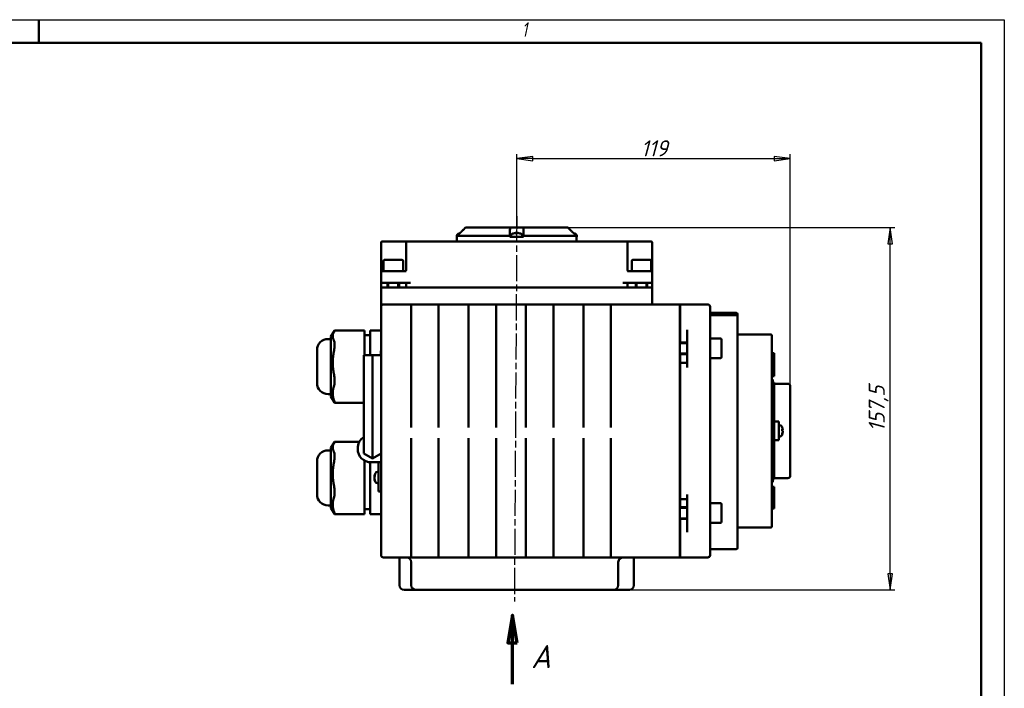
# Model space of a CAD drawing. Header units: millimetres. Extents: x 0 to 840, y 0 to 594.
# Tile 7 of 7: x 412 to 840, y 303 to 594. Entities that reach past the tile are written whole.
import ezdxf

# ---------------------------------------------------------------- set-up
doc = ezdxf.new("R2010")
doc.units = ezdxf.units.MM
doc.header["$LTSCALE"] = 2
doc.linetypes.add('CHAIN', pattern=[0.7087, 0.4724, -0.0591, 0.1181, -0.0591])
for name, color, linetype, lineweight in [('Видимый контур (ГОСТ)', 7, 'Continuous', 50), ('Кромка (ГОСТ)', 7, 'Continuous', 50), ('Линия  разреза (ГОСТ)', 7, 'CHAIN', 70), ('Линия резьбы (ГОСТ)', 7, 'Continuous', 25), ('Осевая линия (ГОСТ)', 7, 'Continuous', 25), ('Размер (ГОСТ)', 7, 'Continuous', 25)]:
    doc.layers.add(name, color=color, linetype=linetype, lineweight=lineweight)
doc.styles.add('Альтернативный текст (ГОСТ)', font='arial.ttf', dxfattribs={"width": 0.8})
doc.styles.add('Обычный текст (ГОСТ)', font='GOST Common Italic.ttf')
doc.styles.add('Увеличенный текст (ГОСТ)', font='GOST Common Italic.ttf')
doc.dimstyles.new('Обычный (ГОСТ)', dxfattribs={"dimscale": 2, "dimtxt": 3.5, "dimasz": 3.5, "dimexe": 1, "dimexo": 0, "dimgap": 0.5, "dimtad": 1, "dimtxsty": 'Обычный текст (ГОСТ)', "dimblk": 'Filled-1', "dimcen": 0.09, "dimdle": 15, "dimclrd": 256, "dimclre": 256, "dimclrt": 256, "dimazin": 2, "dimtfac": 0.714286, "dimtdec": 3, "dimtmove": 0, "dimatfit": 3, "dimfxl": 1, "dimtolj": 1, "dimlwd": 25, "dimlwe": 25, "dimarcsym": 0})

# ---------------------------------------------------------------- blocks, each defined once
blk = doc.blocks.new('Рамки ГОСТ - Рамка')
at = {"layer": 'Кромка (ГОСТ)', "lineweight": 25}
for p, q in [((0, 297), (420, 297)), ((420, 297), (420, 0))]:
    blk.add_line(p, q, dxfattribs=at)
at = {"layer": 'Кромка (ГОСТ)'}
for p, q in [((210, 292), (210, 297)), ((415, 292), (20, 292)), ((415, 5), (415, 292))]:
    blk.add_line(p, q, dxfattribs=at)
at = {"layer": 'Кромка (ГОСТ)', "insert": (315.02, 296.44), "char_height": 3.17, "width": 5.2327, "attachment_point": 1, "style": 'Альтернативный текст (ГОСТ)'}
blk.add_mtext('\\fGOST Common|b0|i1;{\\H3.1700;1}', dxfattribs=at)
blk = doc.blocks.new('Filled-1')
at = {"color": 0}
for p, q in [((0, 0), (-1, 0.143)), ((-1, 0.143), (-1, -0.143)), ((-1, 0), (0, 0)), ((-1, -0.143), (0, 0))]:
    blk.add_line(p, q, dxfattribs=at)
at = {"color": 0, "flags": 128}
blk.add_lwpolyline([(-1, -0.143), (0, 0), (-1, 0.143), (-1, -0.143)], dxfattribs=at)
at = {"color": 0}
blk.add_solid([(-1, -0.143), (0, 0), (-1, 0.143), (-1, -0.143)], dxfattribs=at)
blk = doc.blocks.new('*D10')
at = {"layer": 'Defpoints', "color": 0, "linetype": 'Continuous', "transparency": 16777216}
for p in [(650.19, 503.58), (790.39, 503.58), (652.05, 346.08)]:
    blk.add_point(p, dxfattribs=at)
at = {"layer": 'Размер (ГОСТ)', "linetype": 'Continuous', "lineweight": 25, "transparency": 16777216}
for p, q in [((650.19, 503.58), (792.39, 503.58)), ((790.39, 353.08), (790.39, 496.58)), ((652.05, 346.08), (792.39, 346.08))]:
    blk.add_line(p, q, dxfattribs=at)
at = {"layer": 'Размер (ГОСТ)', "linetype": 'Continuous', "lineweight": 25, "transparency": 16777216, "xscale": 7, "yscale": 7, "zscale": 7}
for p, rotation in [((790.39, 503.58), 90), ((790.39, 346.08), 270)]:
    blk.add_blockref('Filled-1', p, dxfattribs=dict(at, rotation=rotation))
at = {"layer": 'Размер (ГОСТ)', "linetype": 'Continuous', "lineweight": 25, "transparency": 16777216, "insert": (780.99, 414.86), "char_height": 7, "attachment_point": 1, "rotation": 90, "style": 'Обычный текст (ГОСТ)'}
blk.add_mtext('\\A1;157,5', dxfattribs=at)
blk = doc.blocks.new('*D11')
at = {"layer": 'Defpoints', "color": 0, "linetype": 'Continuous', "transparency": 16777216}
for p in [(746.86, 533.58), (627.86, 503.58), (746.86, 434.7)]:
    blk.add_point(p, dxfattribs=at)
at = {"layer": 'Размер (ГОСТ)', "linetype": 'Continuous', "lineweight": 25, "transparency": 16777216}
for p, q in [((627.86, 503.58), (627.86, 535.58)), ((746.86, 434.7), (746.86, 535.58)), ((634.86, 533.58), (739.86, 533.58))]:
    blk.add_line(p, q, dxfattribs=at)
at = {"layer": 'Размер (ГОСТ)', "linetype": 'Continuous', "lineweight": 25, "transparency": 16777216, "xscale": 7, "yscale": 7, "zscale": 7, "rotation": 180}
blk.add_blockref('Filled-1', (627.86, 533.58), dxfattribs=at)
at = {"layer": 'Размер (ГОСТ)', "linetype": 'Continuous', "lineweight": 25, "transparency": 16777216, "xscale": 7, "yscale": 7, "zscale": 7}
blk.add_blockref('Filled-1', (746.86, 533.58), dxfattribs=at)
at = {"layer": 'Размер (ГОСТ)', "linetype": 'Continuous', "lineweight": 25, "transparency": 16777216, "insert": (681.9, 541.58), "char_height": 7, "attachment_point": 1, "style": 'Обычный текст (ГОСТ)'}
blk.add_mtext('\\A1;119', dxfattribs=at)
blk = doc.blocks.new('2dTransSection0')
at = {"layer": 'Линия  разреза (ГОСТ)', "linetype": 'Continuous'}
for p, q in [((313, 167.52), (312, 161.52)), ((313, 161.52), (313, 167.52)), ((314, 161.52), (313, 167.52)), ((312, 161.52), (314, 161.52)), ((313, 152.52), (313, 161.52))]:
    blk.add_line(p, q, dxfattribs=at)
at = {"layer": 'Линия  разреза (ГОСТ)', "linetype": 'Continuous', "flags": 128}
blk.add_lwpolyline([(314, 161.52), (313, 167.52), (312, 161.52), (314, 161.52)], dxfattribs=at)
at = {"layer": 'Линия  разреза (ГОСТ)'}
blk.add_solid([(314, 161.52), (313, 167.52), (312, 161.52), (314, 161.52)], dxfattribs=at)
at = {"layer": 'Линия  разреза (ГОСТ)', "insert": (317.07, 156.02), "char_height": 5, "attachment_point": 7, "style": 'Увеличенный текст (ГОСТ)'}
blk.add_mtext('A', dxfattribs=at)

msp = doc.modelspace()

# ---------------------------------------------------------------- linework, layer by layer
at = {"layer": 'Видимый контур (ГОСТ)'}
for p, q in [((605.523, 503.58), (605.524, 503.58)), ((605.524, 503.58), (625.133, 503.58)), ((625.133, 503.58), (630.587, 503.58)), ((627.526, 501.304), (627.545, 501.087)), ((630.587, 503.58), (650.192, 503.58)), ((568.858, 497.08), (568.858, 484.08)), ((569.358, 497.58), (571.081, 497.58)), ((580.185, 497.58), (571.081, 497.58)), ((579.685, 497.08), (579.685, 485.08)), ((580.185, 497.58), (581.685, 497.58)), ((674.031, 497.58), (581.685, 497.58)), ((601.773, 499.98), (601.773, 499.58)), ((601.773, 499.58), (601.867, 499.58)), ((601.858, 497.58), (601.858, 499.58)), ((601.867, 499.58), (602.032, 499.58)), ((602.032, 500.08), (602.032, 499.58)), ((624.86, 500.08), (602.032, 500.08)), ((624.86, 499.58), (624.86, 500.08)), ((624.86, 499.58), (627.161, 499.58)), ((625.342, 499.98), (625.342, 499.58)), ((627.161, 499.58), (628.519, 499.58)), ((627.961, 501.087), (627.317, 501.087)), ((628.519, 499.58), (630.86, 499.58)), ((629.257, 501.087), (629.18, 501.087)), ((630.341, 499.98), (630.342, 499.58)), ((630.86, 500.08), (630.86, 499.58)), ((653.684, 500.08), (630.86, 500.08)), ((652.858, 501.087), (652.781, 501.087)), ((653.684, 499.58), (653.684, 500.08)), ((653.684, 499.58), (653.848, 499.58)), ((653.848, 499.58), (653.943, 499.58)), ((653.858, 497.58), (653.858, 499.58)), ((653.943, 499.98), (653.943, 499.58)), ((674.031, 497.58), (675.531, 497.58)), ((684.634, 497.58), (675.531, 497.58)), ((676.031, 485.08), (676.031, 497.08)), ((684.634, 497.58), (686.358, 497.58)), ((686.858, 484.08), (686.858, 497.08)), ((569.893, 489.08), (569.893, 484.58)), ((570.393, 489.58), (577.893, 489.58)), ((578.393, 489.08), (578.393, 484.58)), ((677.893, 489.08), (677.893, 484.58)), ((678.393, 489.58), (685.893, 489.58)), ((686.393, 489.08), (686.393, 484.58)), ((569.358, 484.58), (570.858, 484.58)), ((579.685, 484.58), (570.858, 484.58)), ((684.858, 484.58), (676.031, 484.58)), ((684.858, 484.58), (686.358, 484.58)), ((686.358, 484.58), (686.393, 484.58)), ((568.858, 484.08), (568.858, 479.58)), ((686.858, 479.58), (686.858, 484.08)), ((570.858, 479.58), (568.858, 479.58)), ((568.858, 479.58), (568.858, 477.58)), ((571.156, 477.58), (568.858, 477.58)), ((568.858, 477.48), (568.858, 470.68)), ((568.858, 477.48), (570.858, 477.48)), ((570.858, 479.58), (581.685, 479.58)), ((570.858, 477.48), (684.858, 477.48)), ((571.156, 477.58), (571.643, 477.58)), ((571.616, 477.58), (571.616, 477.48)), ((571.643, 479.58), (571.643, 477.48)), ((576.643, 479.58), (576.643, 477.48)), ((576.643, 477.58), (579.685, 477.58)), ((579.685, 477.58), (579.685, 479.58)), ((581.685, 477.58), (579.685, 477.58)), ((581.685, 477.58), (674.031, 477.58)), ((598.102, 477.48), (598.102, 477.58)), ((632.588, 477.48), (632.588, 477.58)), ((674.031, 479.58), (684.858, 479.58)), ((676.031, 477.58), (674.031, 477.58)), ((676.031, 477.58), (676.031, 479.58)), ((676.031, 477.58), (679.643, 477.58)), ((679.616, 477.58), (679.616, 477.48)), ((679.643, 479.58), (679.643, 477.48)), ((684.643, 479.58), (684.643, 477.48)), ((686.858, 477.58), (684.643, 477.58)), ((686.858, 479.58), (684.858, 479.58)), ((684.858, 477.48), (686.858, 477.48)), ((686.858, 477.58), (686.858, 479.58)), ((686.858, 470.68), (686.858, 477.48)), ((568.858, 470.68), (568.858, 469.18)), ((568.858, 468.974), (568.858, 469.18)), ((568.858, 468.974), (568.858, 455.37)), ((581.858, 470.18), (569.858, 470.18)), ((581.858, 470.18), (593.858, 470.18)), ((581.858, 470.18), (581.858, 469.923)), ((593.858, 470.17), (581.858, 470.17)), ((581.858, 456.319), (581.858, 469.923)), ((606.858, 470.18), (593.858, 470.18)), ((593.858, 469.923), (593.858, 470.18)), ((593.858, 469.923), (593.858, 456.319)), ((606.858, 470.18), (618.858, 470.18)), ((606.858, 470.18), (606.858, 469.923)), ((618.858, 470.17), (606.858, 470.17)), ((606.858, 456.319), (606.858, 469.923)), ((631.858, 470.18), (618.858, 470.18)), ((618.858, 469.923), (618.858, 470.18)), ((618.858, 469.923), (618.858, 456.319)), ((631.858, 470.18), (643.858, 470.18)), ((631.858, 470.18), (631.858, 469.923)), ((643.858, 470.17), (631.858, 470.17)), ((631.858, 456.319), (631.858, 469.923)), ((656.858, 470.18), (643.858, 470.18)), ((643.858, 469.923), (643.858, 470.18)), ((643.858, 469.923), (643.858, 456.319)), ((656.858, 470.18), (668.858, 470.18)), ((656.858, 470.18), (656.858, 469.923)), ((668.858, 470.17), (656.858, 470.17)), ((656.858, 456.319), (656.858, 469.923)), ((668.858, 469.923), (668.858, 470.18)), ((698.858, 470.18), (668.858, 470.18)), ((668.858, 469.923), (668.858, 456.319)), ((698.858, 470.18), (698.858, 469.923)), ((698.858, 469.923), (698.858, 456.319)), ((710.958, 470.18), (698.958, 470.18)), ((698.958, 469.923), (698.958, 470.18)), ((698.958, 469.923), (698.958, 459.147)), ((711.958, 469.18), (711.958, 468.974)), ((711.958, 455.37), (711.958, 468.974)), ((712.458, 466.603), (723.358, 466.603)), ((712.458, 465.539), (723.358, 465.539)), ((723.858, 466.103), (723.858, 466.102)), ((723.858, 465.041), (723.858, 466.102)), ((723.858, 454.402), (723.858, 465.041)), ((546.958, 456.19), (548.503, 458.766)), ((561.658, 458.878), (548.596, 458.878)), ((561.658, 458.878), (561.658, 458.392)), ((561.658, 454.539), (561.658, 458.392)), ((564.058, 458.923), (564.058, 458.699)), ((568.858, 458.923), (564.058, 458.923)), ((564.058, 455.974), (564.058, 458.699)), ((698.958, 461.144), (698.858, 461.144)), ((698.958, 456.123), (698.958, 459.147)), ((701.958, 459.147), (701.958, 456.319)), ((546.958, 455.146), (545.758, 455.146)), ((546.958, 456.19), (546.958, 430.15)), ((564.058, 456.762), (561.658, 456.762)), ((561.658, 454.539), (561.658, 449.734)), ((564.058, 455.974), (564.058, 451.679)), ((568.858, 451.576), (568.858, 455.37)), ((581.858, 456.319), (581.858, 451.576)), ((593.858, 451.576), (593.858, 456.319)), ((606.858, 456.319), (606.858, 451.576)), ((618.858, 451.576), (618.858, 456.319)), ((631.858, 456.319), (631.858, 451.576)), ((643.858, 451.576), (643.858, 456.319)), ((656.858, 456.319), (656.858, 451.576)), ((668.858, 451.576), (668.858, 456.319)), ((698.858, 456.319), (698.858, 451.576)), ((698.958, 456.144), (698.858, 456.144)), ((698.958, 456.123), (698.958, 453.594)), ((701.958, 451.576), (701.958, 456.319)), ((711.958, 455.37), (711.958, 451.576)), ((716.458, 455.344), (711.958, 455.344)), ((716.958, 454.844), (716.958, 447.344)), ((723.858, 454.402), (723.858, 452.81)), ((738.358, 457.109), (724.358, 457.109)), ((738.858, 456.609), (738.858, 454.586)), ((738.858, 427.529), (738.858, 454.586)), ((540.958, 435.993), (540.958, 450.346)), ((564.058, 448.099), (564.058, 451.679)), ((568.658, 448.085), (568.658, 450.068)), ((568.858, 450.068), (568.658, 450.068)), ((568.858, 451.576), (568.858, 378.783)), ((581.858, 451.576), (581.858, 416.656)), ((593.858, 416.656), (593.858, 451.576)), ((606.858, 451.576), (606.858, 416.656)), ((618.858, 416.656), (618.858, 451.576)), ((631.858, 451.576), (631.858, 416.656)), ((643.858, 416.656), (643.858, 451.576)), ((656.858, 451.576), (656.858, 416.656)), ((668.858, 416.656), (668.858, 451.576)), ((701.958, 453.594), (698.858, 453.594)), ((698.858, 451.576), (698.858, 378.783)), ((701.958, 451.576), (701.958, 442.786)), ((711.958, 378.783), (711.958, 451.576)), ((723.858, 444.078), (723.858, 452.81)), ((561.338, 448.084), (565.098, 448.105)), ((561.338, 425.298), (561.338, 448.084)), ((561.658, 448.086), (561.658, 449.734)), ((565.098, 448.105), (568.858, 448.084)), ((565.098, 425.319), (565.098, 448.105)), ((701.958, 448.594), (698.858, 448.594)), ((698.958, 448.594), (698.958, 444.786)), ((716.458, 446.844), (711.958, 446.844)), ((738.858, 448.943), (739.858, 448.943)), ((739.858, 443.59), (739.858, 448.943)), ((698.958, 442.786), (698.958, 444.786)), ((698.958, 444.786), (701.958, 444.786)), ((698.958, 442.786), (698.958, 387.573)), ((723.858, 444.078), (723.858, 442.611)), ((723.858, 387.748), (723.858, 442.611)), ((738.858, 443.59), (739.858, 443.59)), ((739.858, 443.59), (739.858, 441.066)), ((738.858, 441.066), (739.858, 441.066)), ((738.858, 438.939), (739.858, 438.939)), ((738.858, 438.929), (739.858, 438.929)), ((738.858, 437.509), (739.358, 437.509)), ((739.358, 392.85), (739.358, 437.509)), ((739.858, 441.066), (739.858, 440.49)), ((739.858, 440.49), (739.858, 439.333)), ((739.858, 439.333), (739.858, 438.939)), ((739.858, 438.939), (739.858, 438.929)), ((698.858, 436.593), (698.958, 436.593)), ((739.358, 436.18), (739.858, 436.18)), ((739.858, 432.509), (739.858, 436.18)), ((739.858, 435.696), (745.858, 435.696)), ((746.858, 434.696), (746.858, 395.663)), ((546.958, 431.193), (545.758, 431.193)), ((546.958, 430.15), (548.503, 427.574)), ((739.358, 432.509), (739.858, 432.509)), ((739.858, 397.85), (739.858, 432.509)), ((561.338, 427.462), (548.596, 427.462)), ((561.338, 425.298), (561.338, 405.3)), ((565.098, 425.319), (565.098, 403.129)), ((738.858, 427.529), (738.858, 425.052)), ((738.858, 405.307), (738.858, 425.052)), ((739.858, 419.243), (741.858, 419.243)), ((741.858, 411.116), (741.858, 419.243)), ((742.258, 417.679), (741.858, 417.68)), ((743.365, 415.236), (743.365, 415.86)), ((581.858, 378.783), (581.858, 412.019)), ((593.858, 412.019), (593.858, 378.783)), ((606.858, 378.783), (606.858, 412.019)), ((618.858, 412.019), (618.858, 378.783)), ((631.858, 378.783), (631.858, 412.019)), ((643.858, 412.019), (643.858, 378.783)), ((656.858, 378.783), (656.858, 412.019)), ((668.858, 412.019), (668.858, 378.783)), ((742.258, 412.68), (741.858, 412.68)), ((743.583, 415.535), (743.365, 415.516)), ((743.365, 413.765), (743.365, 413.916)), ((546.958, 407.781), (548.503, 410.357)), ((546.958, 407.781), (546.958, 381.741)), ((559.422, 410.469), (548.596, 410.469)), ((558.658, 407.418), (558.658, 407.569)), ((739.858, 411.116), (741.858, 411.116)), ((546.958, 406.737), (545.758, 406.737)), ((561.338, 405.3), (565.098, 403.129)), ((568.858, 405.3), (565.098, 403.129)), ((738.858, 405.307), (738.858, 402.83)), ((738.858, 375.773), (738.858, 402.83)), ((540.958, 387.584), (540.958, 401.937)), ((561.658, 402.291), (561.658, 401.325)), ((561.658, 391.617), (561.658, 401.325)), ((564.058, 393.517), (564.058, 401.557)), ((568.858, 401.538), (564.538, 401.538)), ((567.658, 394.9), (567.658, 401.538)), ((565.93, 395.319), (566.099, 395.305)), ((565.93, 394.48), (565.969, 394.484)), ((566.15, 395.92), (566.15, 395.383)), ((567.257, 397.4), (567.658, 397.4)), ((567.658, 394.9), (567.658, 388.9)), ((739.358, 397.85), (739.858, 397.85)), ((739.358, 394.18), (739.858, 394.18)), ((739.858, 394.18), (739.858, 397.85)), ((739.858, 394.663), (745.858, 394.663)), ((561.658, 391.617), (561.658, 386.102)), ((564.058, 393.517), (564.058, 387.741)), ((566.15, 393.899), (566.15, 393.565)), ((567.257, 392.4), (567.658, 392.4)), ((698.858, 393.766), (698.958, 393.766)), ((738.858, 392.85), (739.358, 392.85)), ((738.858, 390.837), (739.858, 390.837)), ((738.858, 390.431), (739.858, 390.431)), ((739.858, 390.837), (739.858, 390.431)), ((739.858, 390.431), (739.858, 389.293)), ((561.658, 380.248), (561.658, 386.102)), ((564.058, 380.713), (564.058, 387.741)), ((568.858, 388.9), (567.658, 388.9)), ((698.958, 385.573), (698.958, 387.573)), ((698.958, 385.573), (698.958, 381.962)), ((698.958, 385.573), (701.958, 385.573)), ((701.958, 387.573), (701.958, 378.783)), ((723.858, 387.748), (723.858, 386.281)), ((723.858, 377.549), (723.858, 386.281)), ((738.858, 389.293), (739.858, 389.293)), ((738.858, 386.769), (739.858, 386.769)), ((739.858, 389.293), (739.858, 386.769)), ((739.858, 381.417), (739.858, 386.769)), ((546.958, 382.784), (545.758, 382.784)), ((546.958, 381.741), (548.503, 379.165)), ((701.958, 381.962), (698.858, 381.962)), ((716.458, 383.712), (711.958, 383.712)), ((716.958, 383.212), (716.958, 375.712)), ((738.858, 381.417), (739.858, 381.417)), ((561.658, 379.053), (548.596, 379.053)), ((564.058, 381.169), (561.658, 381.169)), ((561.658, 380.248), (561.658, 379.053)), ((564.058, 380.713), (564.058, 379.008)), ((568.858, 379.008), (564.058, 379.008)), ((568.858, 374.989), (568.858, 378.783)), ((581.858, 378.783), (581.858, 374.04)), ((593.858, 374.04), (593.858, 378.783)), ((606.858, 378.783), (606.858, 374.04)), ((618.858, 374.04), (618.858, 378.783)), ((631.858, 378.783), (631.858, 374.04)), ((643.858, 374.04), (643.858, 378.783)), ((656.858, 378.783), (656.858, 374.04)), ((668.858, 374.04), (668.858, 378.783)), ((698.858, 378.783), (698.858, 374.04)), ((701.958, 374.04), (701.958, 378.783)), ((711.958, 378.783), (711.958, 374.989)), ((723.858, 377.549), (723.858, 375.958)), ((568.858, 374.989), (568.858, 361.385)), ((581.858, 360.436), (581.858, 374.04)), ((593.858, 374.04), (593.858, 360.436)), ((606.858, 360.436), (606.858, 374.04)), ((618.858, 374.04), (618.858, 360.436)), ((631.858, 360.436), (631.858, 374.04)), ((643.858, 374.04), (643.858, 360.436)), ((656.858, 360.436), (656.858, 374.04)), ((668.858, 374.04), (668.858, 360.436)), ((701.958, 376.962), (698.858, 376.962)), ((698.958, 374.144), (698.858, 374.144)), ((698.858, 374.04), (698.858, 360.436)), ((698.958, 376.962), (698.958, 374.236)), ((698.958, 371.212), (698.958, 374.236)), ((701.958, 374.04), (701.958, 371.212)), ((716.458, 375.212), (711.958, 375.212)), ((711.958, 361.385), (711.958, 374.989)), ((723.858, 365.543), (723.858, 375.958)), ((724.358, 373.25), (738.358, 373.25)), ((738.858, 375.773), (738.858, 373.75)), ((698.958, 369.144), (698.858, 369.144)), ((698.958, 371.212), (698.958, 360.436)), ((723.858, 365.543), (723.858, 365.306)), ((723.858, 364.268), (723.858, 365.306)), ((723.858, 364.268), (723.858, 364.267)), ((568.858, 361.18), (568.858, 361.385)), ((569.858, 360.18), (581.858, 360.18)), ((576.858, 360.18), (576.858, 348.08)), ((581.858, 360.436), (581.858, 360.18)), ((593.858, 360.189), (581.858, 360.189)), ((593.858, 360.18), (581.858, 360.18)), ((593.858, 360.18), (593.858, 360.436)), ((593.858, 360.18), (606.858, 360.18)), ((606.858, 360.436), (606.858, 360.18)), ((618.858, 360.189), (606.858, 360.189)), ((618.858, 360.18), (606.858, 360.18)), ((618.858, 360.18), (618.858, 360.436)), ((618.858, 360.18), (631.858, 360.18)), ((631.858, 360.436), (631.858, 360.18)), ((643.858, 360.189), (631.858, 360.189)), ((643.858, 360.18), (631.858, 360.18)), ((643.858, 360.18), (643.858, 360.436)), ((643.858, 360.18), (656.858, 360.18)), ((656.858, 360.436), (656.858, 360.18)), ((668.858, 360.189), (656.858, 360.189)), ((668.858, 360.18), (656.858, 360.18)), ((668.858, 360.18), (668.858, 360.436)), ((668.858, 360.18), (698.858, 360.18)), ((678.858, 360.18), (678.858, 348.08)), ((698.858, 360.436), (698.858, 360.18)), ((698.958, 360.18), (698.958, 360.436)), ((698.958, 360.18), (710.958, 360.18)), ((711.958, 361.385), (711.958, 361.18)), ((712.458, 363.767), (723.358, 363.767)), ((581.954, 358.18), (581.954, 348.08)), ((672.059, 358.18), (672.059, 348.08)), ((583.954, 346.08), (578.858, 346.08)), ((594.445, 346.08), (583.954, 346.08)), ((594.445, 346.08), (601.676, 346.08)), ((652.055, 346.08), (601.676, 346.08)), ((652.055, 346.08), (659.285, 346.08)), ((670.059, 346.08), (659.285, 346.08)), ((676.858, 346.08), (670.059, 346.08))]:
    msp.add_line(p, q, dxfattribs=at)
for centre, radius, start, end in [((569.358, 497.08), 0.5, 90, 180), ((580.185, 497.08), 0.5, 90, 180), ((602.773, 499.98), 1, 116.26077, 179.99), ((604.273, 496.94), 4.39, 109.45641, 116.26077), ((602.857, 500.947), 0.14, 100.54281, 109.45641), ((626.342, 499.98), 1, 116.26077, 179.99), ((627.842, 496.94), 4.39, 109.45641, 116.26077), ((626.426, 500.947), 0.14, 100.62904, 109.45641), ((629.257, 500.947), 0.14, 70.54359, 90), ((627.842, 496.94), 4.39, 63.73923, 70.54359), ((629.341, 499.98), 1, 0.01, 63.73923), ((652.858, 500.947), 0.14, 70.54359, 90), ((651.443, 496.94), 4.39, 63.73923, 70.54359), ((652.943, 499.98), 1, 0.01, 63.73923), ((675.531, 497.08), 0.5, 0, 90), ((686.358, 497.08), 0.5, 0, 90), ((570.393, 489.08), 0.5, 90, 180), ((577.893, 489.08), 0.5, 0, 90), ((678.393, 489.08), 0.5, 90, 180), ((685.893, 489.08), 0.5, 0, 90), ((569.358, 484.08), 0.5, 90, 180), ((579.185, 485.08), 0.5, 270, 0), ((676.531, 485.08), 0.5, 180, 270), ((686.358, 484.08), 0.5, 0, 90), ((569.858, 469.18), 1, 90, 180), ((687.358, 470.68), 0.5, 180, 270), ((710.958, 469.18), 1, 0, 90), ((712.458, 467.103), 0.5, 180, 270), ((723.358, 466.103), 0.5, 0, 90), ((545.758, 450.346), 4.8, 90, 180), ((716.458, 454.844), 0.5, 0, 90), ((724.358, 457.609), 0.5, 180, 270), ((738.358, 456.609), 0.5, 0, 90), ((716.458, 447.344), 0.5, 270, 0), ((545.758, 435.993), 4.8, 180, 270), ((745.858, 434.696), 1, 0, 90), ((742.258, 416.679), 1, 26.26077, 89.99), ((739.218, 415.18), 4.39, 15.42304, 26.26077), ((564.538, 407.569), 5.88, 122.9681, 180), ((742.258, 413.68), 1, 270.01, 333.73923), ((739.218, 415.18), 4.39, 333.73923, 344.57696), ((564.538, 407.418), 5.88, 180, 270), ((545.758, 401.937), 4.8, 90, 180), ((570.298, 394.9), 4.39, 153.73923, 173.73269), ((570.298, 394.9), 4.39, 186.26731, 206.26077), ((567.257, 396.4), 1, 90.01, 153.73923), ((745.858, 395.663), 1, 270, 0), ((567.257, 393.4), 1, 206.26077, 269.99), ((545.758, 387.584), 4.8, 180, 270), ((716.458, 383.212), 0.5, 0, 90), ((716.458, 375.712), 0.5, 270, 0), ((724.358, 372.75), 0.5, 90, 180), ((738.358, 373.75), 0.5, 270, 0), ((723.358, 364.267), 0.5, 270, 0), ((569.858, 361.18), 1, 180, 270), ((579.954, 358.18), 2, 0, 90), ((674.059, 358.18), 2, 90, 180), ((710.958, 361.18), 1, 270, 0), ((712.458, 363.267), 0.5, 90, 180), ((578.858, 348.08), 2, 180, 270), ((583.954, 348.08), 2, 180, 270), ((670.059, 348.08), 2, 270, 0), ((676.858, 348.08), 2, 270, 0)]:
    msp.add_arc(centre, radius, start, end, dxfattribs=at)
for centre, major_axis, ratio, start_param, end_param in [((627.851, 496.954), (3.691, -2.371), 0.9946206, 2.2485239, 2.4807262), ((627.999, 496.954), (-0.393, 4.369), 0.2346731, 0.0832069, 0.3154092), ((628.003, 496.954), (-0.383, 4.37), 0.0559801, 5.9473325, 6.1739504), ((627.68, 496.954), (0.383, 4.37), 0.0559801, 0.1092349, 0.3414372), ((627.88, 496.954), (1.527, -4.113), 0.9681593, 2.4598888, 2.6920911), ((627.832, 496.954), (-3.691, -2.371), 0.9946206, 3.8063561, 4.0346614), ((604.282, 496.954), (3.706, -2.347), 0.9946648, 2.3970876, 2.4742311), ((651.433, 496.954), (-3.676, -2.394), 0.9945757, 3.7998872, 3.8730131), ((651.481, 496.954), (1.523, -4.114), 0.9679721, 2.4609931, 2.5069478), ((712.458, 466.038), (-0.5, 0), 0.9971538, 0, 1.5707963), ((723.358, 465.041), (-0.5, 0), 0.9971538, 3.1415927, 4.712389), ((739.232, 415.028), (4.368, 0.408), 0.3508929, 0.07154, 0.3037423), ((739.232, 415.151), (3.935, 1.94), 0.9803884, 5.9372224, 6.0978869), ((739.232, 415.339), (4.37, -0.388), 0.1767556, 0.1200417, 0.352244), ((739.232, 415.123), (4.258, 1.058), 0.9323508, 5.7190851, 5.9512874), ((739.232, 415.208), (3.935, -1.94), 0.9803884, 0.1137606, 0.2163258), ((971.867, 415.18), (234.506, -3.667), 0.0860796, 3.3711969, 3.371939), ((570.283, 394.772), (-4.36, 0.484), 0.6131187, 6.0146064, 6.2468087), ((570.283, 395.043), (-4.366, -0.431), 0.4612492, 5.9011566, 6.1333589), ((570.283, 394.999), (-4.343, -0.617), 0.7851684, 6.0126036, 6.0677029), ((570.283, 394.8), (-4.343, 0.617), 0.7851684, 0.2154824, 0.4476847), ((570.283, 394.975), (-4.311, -0.815), 0.8829797, 6.2221935, 6.4543957)]:
    msp.add_ellipse(centre, major_axis=major_axis, ratio=ratio, start_param=start_param, end_param=end_param, dxfattribs=at)
for points, weights in [([(604.273, 502.304), (603.202, 501.242), (602.032, 500.08)], [1.00372681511, 1.00423490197, 1.00270666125]), ([(603.137, 501.178), (603.718, 501.754), (604.273, 502.305)], [1.00370456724, 1.00398723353, 1.00372310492]), ([(624.86, 500.08), (624.86, 501.243), (624.86, 502.305)], [1.00270651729, 1.00423516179, 1.00372626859]), ([(630.86, 502.304), (630.86, 501.242), (630.86, 500.08)], [1.00372681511, 1.00423490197, 1.00270666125]), ([(653.684, 500.08), (652.513, 501.243), (651.443, 502.305)], [1.00270530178, 1.00423297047, 1.00372310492]), ([(548.308, 458.392), (547.369, 456.466), (548.308, 454.539)], [1.13266408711, 1.19557772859, 1.13266408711]), ([(548.308, 449.734), (547.369, 444.88), (548.308, 440.026)], [1.13266408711, 1.19557772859, 1.13266408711]), ([(548.308, 434.511), (547.369, 431.584), (548.308, 428.657)], [1.13266408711, 1.19557772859, 1.13266408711]), ([(548.308, 409.983), (547.369, 408.056), (548.308, 406.13)], [1.13266408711, 1.19557772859, 1.13266408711]), ([(548.308, 401.325), (547.369, 396.471), (548.308, 391.617)], [1.13266408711, 1.19557772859, 1.13266408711]), ([(548.308, 386.102), (547.369, 383.175), (548.308, 380.248)], [1.13266408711, 1.19557772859, 1.13266408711])]:
    msp.add_rational_spline(points, weights, degree=2, dxfattribs=at)
for points, knots in [([(605.524, 503.58), (605.237, 503.279), (604.939, 502.973), (604.655, 502.686), (604.531, 502.562), (604.403, 502.434), (604.273, 502.304)], [-0.12159309, -0.12159309, -0.12159309, -0.12159309, 0, 0, 0, 0.05284171, 0.05284171, 0.05284171, 0.05284171]), ([(604.273, 502.305), (604.403, 502.434), (604.53, 502.562), (604.938, 502.973), (605.236, 503.279), (605.523, 503.58)], [1.13553758, 1.13553758, 1.13553758, 1.13553758, 1.18828561, 1.18828561, 1.30987869, 1.30987869, 1.30987869, 1.30987869]), ([(624.86, 502.305), (624.861, 502.434), (624.869, 502.562), (624.921, 502.973), (625.003, 503.279), (625.133, 503.58)], [1.13553758, 1.13553758, 1.13553758, 1.13553758, 1.18828561, 1.18828561, 1.30987869, 1.30987869, 1.30987869, 1.30987869]), ([(627.373, 501.3), (627.393, 501.302), (627.415, 501.304), (627.453, 501.307), (627.471, 501.308), (627.498, 501.308), (627.509, 501.308), (627.524, 501.306), (627.527, 501.305), (627.525, 501.302), (627.524, 501.301), (627.522, 501.3)], [0, 0, 0, 0, 0.006105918, 0.006105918, 0.012211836, 0.012211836, 0.018306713, 0.018306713, 0.02440159, 0.02440159, 0.027283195, 0.027283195, 0.027283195, 0.027283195]), ([(627.649, 501.3), (627.648, 501.302), (627.642, 501.304), (627.624, 501.307), (627.61, 501.308), (627.58, 501.308), (627.561, 501.308), (627.534, 501.307), (627.528, 501.307), (627.522, 501.306)], [0, 0, 0, 0, 0.006108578, 0.006108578, 0.012217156, 0.012217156, 0.018309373, 0.018309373, 0.020128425, 0.020128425, 0.020128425, 0.020128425]), ([(628.034, 501.3), (628.035, 501.302), (628.041, 501.304), (628.06, 501.307), (628.073, 501.308), (628.103, 501.308), (628.122, 501.308), (628.163, 501.306), (628.185, 501.305), (628.215, 501.302), (628.224, 501.301), (628.234, 501.3)], [0, 0, 0, 0, 0.006105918, 0.006105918, 0.012211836, 0.012211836, 0.018306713, 0.018306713, 0.02440159, 0.02440159, 0.027283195, 0.027283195, 0.027283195, 0.027283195]), ([(628.31, 501.3), (628.29, 501.302), (628.268, 501.304), (628.23, 501.307), (628.212, 501.308), (628.185, 501.308), (628.174, 501.308), (628.164, 501.307), (628.163, 501.307), (628.161, 501.306)], [0, 0, 0, 0, 0.006105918, 0.006105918, 0.012211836, 0.012211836, 0.018306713, 0.018306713, 0.02012832, 0.02012832, 0.02012832, 0.02012832]), ([(630.587, 503.58), (630.718, 503.279), (630.799, 502.973), (630.836, 502.686), (630.852, 502.562), (630.86, 502.434), (630.86, 502.304)], [-0.12159309, -0.12159309, -0.12159309, -0.12159309, 0, 0, 0, 0.05284171, 0.05284171, 0.05284171, 0.05284171]), ([(651.443, 502.305), (651.312, 502.434), (651.185, 502.562), (650.777, 502.973), (650.479, 503.279), (650.192, 503.58)], [1.13553758, 1.13553758, 1.13553758, 1.13553758, 1.18828561, 1.18828561, 1.30987869, 1.30987869, 1.30987869, 1.30987869]), ([(548.595, 458.877), (548.582, 458.877), (548.559, 458.853), (548.474, 458.723), (548.398, 458.577), (548.308, 458.392)], [2.64833447, 2.64833447, 2.64833447, 2.64833447, 2.7371558, 2.7371558, 2.87867856, 2.87867856, 2.87867856, 2.87867856]), ([(548.308, 449.734), (548.398, 450.201), (548.474, 450.696), (548.584, 451.696), (548.611, 452.196), (548.611, 453.039), (548.584, 453.45), (548.474, 454.1), (548.398, 454.353), (548.308, 454.539)], [-2.87867856, -2.87867856, -2.87867856, -2.87867856, -2.7371558, -2.7371558, -2.57932614, -2.57932614, -2.42149649, -2.42149649, -2.27997373, -2.27997373, -2.27997373, -2.27997373]), ([(548.308, 434.511), (548.398, 434.794), (548.474, 435.143), (548.584, 435.974), (548.611, 436.468), (548.611, 437.435), (548.584, 437.987), (548.474, 439.049), (548.398, 439.558), (548.308, 440.026)], [-2.87867856, -2.87867856, -2.87867856, -2.87867856, -2.7371558, -2.7371558, -2.57932614, -2.57932614, -2.42149649, -2.42149649, -2.27997373, -2.27997373, -2.27997373, -2.27997373]), ([(548.503, 427.574), (548.511, 427.56), (548.519, 427.548), (548.584, 427.448), (548.611, 427.442), (548.611, 427.566), (548.584, 427.707), (548.474, 428.119), (548.398, 428.375), (548.308, 428.657)], [-2.75710692, -2.75710692, -2.75710692, -2.75710692, -2.7371558, -2.7371558, -2.57932614, -2.57932614, -2.42149649, -2.42149649, -2.27997373, -2.27997373, -2.27997373, -2.27997373]), ([(743.578, 415.668), (743.58, 415.648), (743.582, 415.627), (743.585, 415.591), (743.586, 415.576), (743.586, 415.552), (743.586, 415.543), (743.584, 415.534), (743.583, 415.534), (743.58, 415.539), (743.579, 415.541), (743.578, 415.545)], [0, 0, 0, 0, 0.006105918, 0.006105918, 0.012211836, 0.012211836, 0.018306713, 0.018306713, 0.02440159, 0.02440159, 0.027283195, 0.027283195, 0.027283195, 0.027283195]), ([(743.578, 415.046), (743.58, 415.042), (743.582, 415.034), (743.585, 415.01), (743.586, 414.995), (743.586, 414.961), (743.586, 414.941), (743.584, 414.899), (743.583, 414.877), (743.58, 414.848), (743.579, 414.838), (743.578, 414.829)], [0, 0, 0, 0, 0.006105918, 0.006105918, 0.012211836, 0.012211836, 0.018306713, 0.018306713, 0.02440159, 0.02440159, 0.027283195, 0.027283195, 0.027283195, 0.027283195]), ([(548.595, 410.468), (548.582, 410.468), (548.559, 410.444), (548.474, 410.314), (548.398, 410.168), (548.308, 409.983)], [2.64833447, 2.64833447, 2.64833447, 2.64833447, 2.7371558, 2.7371558, 2.87867856, 2.87867856, 2.87867856, 2.87867856]), ([(548.308, 401.325), (548.398, 401.792), (548.474, 402.287), (548.584, 403.287), (548.611, 403.787), (548.611, 404.63), (548.584, 405.041), (548.474, 405.691), (548.398, 405.944), (548.308, 406.13)], [-2.87867856, -2.87867856, -2.87867856, -2.87867856, -2.7371558, -2.7371558, -2.57932614, -2.57932614, -2.42149649, -2.42149649, -2.27997373, -2.27997373, -2.27997373, -2.27997373]), ([(565.937, 395.353), (565.935, 395.341), (565.933, 395.331), (565.93, 395.319), (565.929, 395.318), (565.929, 395.323), (565.929, 395.33), (565.931, 395.35), (565.932, 395.364), (565.934, 395.379)], [0, 0, 0, 0, 0.006108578, 0.006108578, 0.012217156, 0.012217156, 0.018309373, 0.018309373, 0.024112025, 0.024112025, 0.024112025, 0.024112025]), ([(565.937, 395.125), (565.935, 395.109), (565.933, 395.09), (565.93, 395.048), (565.929, 395.026), (565.929, 394.986), (565.929, 394.965), (565.931, 394.928), (565.932, 394.912), (565.934, 394.9)], [0, 0, 0, 0, 0.006105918, 0.006105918, 0.012211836, 0.012211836, 0.018306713, 0.018306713, 0.024112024, 0.024112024, 0.024112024, 0.024112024]), ([(565.937, 394.674), (565.935, 394.69), (565.933, 394.71), (565.93, 394.751), (565.929, 394.773), (565.929, 394.814), (565.929, 394.835), (565.931, 394.872), (565.932, 394.889), (565.935, 394.907), (565.936, 394.913), (565.937, 394.918)], [0, 0, 0, 0, 0.006105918, 0.006105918, 0.012211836, 0.012211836, 0.018306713, 0.018306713, 0.02440159, 0.02440159, 0.027283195, 0.027283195, 0.027283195, 0.027283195]), ([(565.93, 394.48), (565.929, 394.48), (565.929, 394.48), (565.929, 394.476), (565.929, 394.47), (565.931, 394.449), (565.932, 394.434), (565.935, 394.411), (565.936, 394.402), (565.937, 394.394)], [0.01027026, 0.01027026, 0.01027026, 0.01027026, 0.012211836, 0.012211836, 0.018306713, 0.018306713, 0.02440159, 0.02440159, 0.027283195, 0.027283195, 0.027283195, 0.027283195]), ([(548.308, 386.102), (548.398, 386.385), (548.474, 386.733), (548.584, 387.565), (548.611, 388.059), (548.611, 389.026), (548.584, 389.578), (548.474, 390.64), (548.398, 391.149), (548.308, 391.617)], [-2.87867856, -2.87867856, -2.87867856, -2.87867856, -2.7371558, -2.7371558, -2.57932614, -2.57932614, -2.42149649, -2.42149649, -2.27997373, -2.27997373, -2.27997373, -2.27997373]), ([(548.503, 379.165), (548.511, 379.151), (548.519, 379.139), (548.584, 379.039), (548.611, 379.033), (548.611, 379.157), (548.584, 379.298), (548.474, 379.71), (548.398, 379.966), (548.308, 380.248)], [-2.75710692, -2.75710692, -2.75710692, -2.75710692, -2.7371558, -2.7371558, -2.57932614, -2.57932614, -2.42149649, -2.42149649, -2.27997373, -2.27997373, -2.27997373, -2.27997373])]:
    msp.add_open_spline(points, degree=3, knots=knots, dxfattribs=at)
for points in [[(627.307, 501.079), (627.31, 501.084), (627.314, 501.087), (627.317, 501.087)], [(743.357, 415.876), (743.362, 415.871), (743.365, 415.865), (743.365, 415.86)], [(743.365, 413.765), (743.365, 413.75), (743.362, 413.733), (743.357, 413.719)], [(566.15, 395.92), (566.15, 395.929), (566.153, 395.939), (566.158, 395.948)], [(566.158, 393.524), (566.153, 393.536), (566.15, 393.552), (566.15, 393.565)]]:
    msp.add_open_spline(points, degree=3, dxfattribs=at)
at = {"layer": 'Линия резьбы (ГОСТ)'}
for p, q in [((572.122, 479.58), (572.122, 477.48)), ((576.165, 477.48), (576.165, 479.58)), ((680.122, 479.58), (680.122, 477.48)), ((684.165, 477.48), (684.165, 479.58)), ((698.958, 460.666), (698.858, 460.666)), ((698.858, 456.623), (698.958, 456.623)), ((701.958, 453.115), (698.858, 453.115)), ((698.858, 449.072), (701.958, 449.072)), ((701.958, 381.483), (698.858, 381.483)), ((698.858, 377.44), (701.958, 377.44)), ((698.958, 373.666), (698.858, 373.666)), ((698.858, 369.623), (698.958, 369.623))]:
    msp.add_line(p, q, dxfattribs=at)
at = {"layer": 'Осевая линия (ГОСТ)', "linetype": 'CHAIN', "ltscale": 11.993792}
msp.add_line((627.892, 508.579), (626.834, 341.08), dxfattribs=at)

# ---------------------------------------------------------------- block references
at = {"xscale": 2, "yscale": 2, "zscale": 2}
msp.add_blockref('Рамки ГОСТ - Рамка', (0, 0), dxfattribs=at)
at = {"layer": 'Линия  разреза (ГОСТ)', "xscale": 2, "yscale": 2, "zscale": 2}
msp.add_blockref('2dTransSection0', (0, 0), dxfattribs=at)

# ---------------------------------------------------------------- dimensions: what is measured, and where the dimension line sits
at = {"layer": 'Размер (ГОСТ)', "linetype": 'Continuous', "lineweight": 25}
for base, p1, p2, angle, picture, middle in [((746.858, 533.58), (627.86, 503.58), (746.858, 434.696), 180, '*D11', (687.359, 533.58)), ((790.39, 503.58), (652.055, 346.08), (650.192, 503.58), 270, '*D10', (790.39, 424.83))]:
    dim = msp.add_linear_dim(base=base, p1=p1, p2=p2, angle=angle, dimstyle='Обычный (ГОСТ)', override={"dimgap": 0.5, "dimdec": 2, "dimtol": 0, "dimlim": 0, "dimtp": 0, "dimtm": 0, "dimtdec": 3, "dimtofl": 0, "dimatfit": 1}, dxfattribs=at)
    dim.commit()
    dim.dimension.update_dxf_attribs({"geometry": picture, "text_midpoint": middle, "dimtype": 160})

doc.saveas('drawing.dxf')
